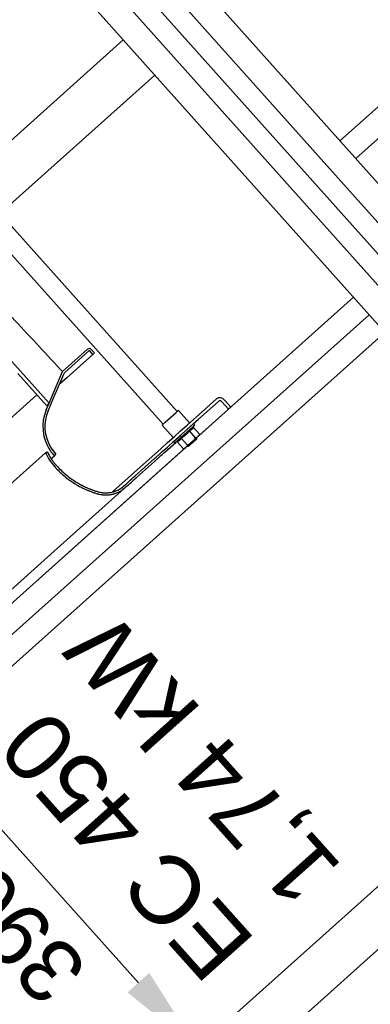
# Model space of a CAD drawing. Header units: millimetres. Extents: x -5775 to 72913, y -36825 to 83180.
# Tile 12 of 48: x 63488 to 63823, y 42364 to 43305. Entities that reach past the tile are written whole.
import ezdxf
from ezdxf.enums import TextEntityAlignment as Align

# ---------------------------------------------------------------- set-up
doc = ezdxf.new("R2010")
doc.units = ezdxf.units.MM
doc.header["$LTSCALE"] = 0.3
doc.layers.add('RLT 2', color=253, linetype='Continuous')
doc.styles.add('Arial', font='arial.ttf', dxfattribs={"width": 0.95, "height": 1.8})
doc.styles.add('ROMANS8', font='arial.ttf')

# ---------------------------------------------------------------- blocks, each defined once
blk = doc.blocks.new('RLT2')
at = {"layer": 'RLT 2', "ltscale": 10}
for p, q in [((104523.39, -109422.98), (103819.17, -110053.14)), ((104538.39, -109439.75), (103834.18, -110069.91)), ((103612.07, -109956.66), (102907.85, -110586.82)), ((103642.08, -109990.2), (102937.86, -110620.36)), ((103832.12, -110202.58), (103127.9, -110832.74)), ((103847.13, -110219.35), (103142.91, -110849.51)), ((103862.13, -110236.12), (103157.91, -110866.28)), ((104122.2, -110526.75), (103417.98, -111156.91)), ((104152.2, -110560.28), (103447.98, -111190.44)), ((103478.47, -110692.15), (103626.51, -110857.58))]:
    blk.add_line(p, q, dxfattribs=at)
at = {"layer": 'RLT 2'}
for p, q in [((103454.93, -110078.49), (103663.65, -110311.74)), ((103441.52, -110090.49), (103650.24, -110323.74)), ((103438.54, -110189.1), (103541.17, -110303.79)), ((103577.96, -110252.21), (103554.11, -110273.55)), ((103579.29, -110253.7), (103555.78, -110274.75)), ((103557.99, -110279.48), (103583, -110257.1)), ((103583, -110257.1), (103580, -110253.74)), ((103584.49, -110255.76), (103581.49, -110252.41)), ((103584.49, -110255.76), (103583, -110257.1)), ((103511.23, -110275.49), (103538.86, -110306.36)), ((103545.14, -110299.59), (103555.16, -110276.19)), ((103545.46, -110293.75), (103554.11, -110273.55)), ((103557.99, -110279.48), (103551.12, -110285.62)), ((103554.02, -110273.63), (103554.11, -110273.55)), ((103555.16, -110276.19), (103555.78, -110274.75)), ((103529.34, -110295.72), (103493.35, -110327.92)), ((103541.17, -110303.79), (103545.46, -110293.75)), ((103538.42, -110310.2), (103541.17, -110303.79)), ((103540.26, -110310.99), (103545.14, -110299.59)), ((103541.17, -110303.79), (103541.17, -110303.79)), ((103690.22, -110309.43), (103691.63, -110308.17)), ((103691.63, -110308.17), (103697.82, -110302.63)), ((103692.22, -110311.67), (103697.59, -110306.86)), ((103697.59, -110306.86), (103703.03, -110302)), ((103697.82, -110302.63), (103701.02, -110299.76)), ((103705.85, -110302.16), (103709.4, -110306.13)), ((103708.09, -110300.16), (103709.64, -110301.89)), ((103709.4, -110306.13), (103712.52, -110309.61)), ((103709.64, -110301.89), (103714.75, -110307.61)), ((103714.75, -110307.61), (103712.52, -110309.61)), ((103652.19, -110321.99), (103662.48, -110312.79)), ((103663.64, -110311.75), (103662.48, -110312.79)), ((103663.67, -110311.72), (103663.64, -110311.75)), ((103664.77, -110310.74), (103663.67, -110311.72)), ((103664.77, -110310.74), (103675.44, -110322.66)), ((103679.24, -110319.26), (103682.02, -110316.77)), ((103682.02, -110316.77), (103690.22, -110309.43)), ((103684.02, -110319), (103692.22, -110311.67)), ((103684.32, -110334.84), (103712.52, -110309.61)), ((103649.12, -110324.74), (103650.22, -110323.76)), ((103649.12, -110324.74), (103659.79, -110336.66)), ((103650.22, -110323.76), (103652.12, -110322.06)), ((103652.12, -110322.06), (103652.19, -110321.99)), ((103678.78, -110326.04), (103661.53, -110341.48)), ((103666.85, -110330.34), (103673.05, -110324.8)), ((103671.57, -110330.15), (103677.76, -110324.61)), ((103672.81, -110329.04), (103679, -110323.5)), ((103673.05, -110324.8), (103679.24, -110319.26)), ((103678.78, -110326.04), (103680.02, -110324.93)), ((103679.01, -110323.49), (103684.02, -110319)), ((103679.01, -110326.82), (103680.02, -110324.93)), ((103679.01, -110326.82), (103685.11, -110333.64)), ((103654.46, -110341.43), (103660.66, -110335.89)), ((103659.18, -110341.24), (103665.37, -110335.69)), ((103660.42, -110340.13), (103666.61, -110334.58)), ((103660.66, -110335.89), (103666.85, -110330.34)), ((103665.37, -110335.69), (103671.57, -110330.15)), ((103666.61, -110334.58), (103672.81, -110329.04)), ((103675.13, -110330.28), (103681.23, -110337.1)), ((103683.42, -110335.65), (103677.61, -110340.84)), ((103682.09, -110336.84), (103682.42, -110337.21)), ((103684.32, -110334.84), (103683.42, -110335.65)), ((103684.32, -110334.84), (103685.11, -110333.64)), ((103542.58, -110345.81), (103542.57, -110345.84)), ((103648.27, -110346.97), (103654.46, -110341.43)), ((103650.86, -110348.68), (103654.23, -110345.67)), ((103652.19, -110350.17), (103662.22, -110341.2)), ((103654.23, -110345.67), (103660.42, -110340.12)), ((103663.52, -110340.68), (103661.53, -110341.48)), ((103663.52, -110340.68), (103669.62, -110347.5)), ((103667.39, -110337.21), (103673.49, -110344.03)), ((103670.9, -110346.85), (103671.8, -110346.04)), ((103671.8, -110346.04), (103677.61, -110340.84)), ((103673.14, -110344.84), (103673.48, -110345.21)), ((103674.18, -110345.25), (103673.48, -110345.21)), ((103681.18, -110339), (103674.18, -110345.25)), ((103675.38, -110344.18), (103674.18, -110345.25)), ((103682.38, -110337.92), (103675.38, -110344.18)), ((103682.38, -110337.92), (103681.18, -110339)), ((103682.38, -110337.92), (103682.42, -110337.21)), ((103289.12, -110688.48), (103670.91, -110346.84)), ((103365.52, -110505.25), (103537.76, -110351.12)), ((103538.59, -110350.74), (103537.76, -110351.12)), ((103539.57, -110350.28), (103538.59, -110350.74)), ((103543.2, -110356.72), (103546.25, -110353.99)), ((103546.25, -110353.99), (103547.7, -110352.62)), ((103622.78, -110369.78), (103642.07, -110352.52)), ((103641.84, -110356.75), (103643.38, -110355.38)), ((103642.07, -110352.52), (103648.27, -110346.97)), ((103643.38, -110355.38), (103646.76, -110352.35)), ((103648.1, -110353.84), (103644.71, -110356.87)), ((103646.76, -110352.35), (103648.08, -110351.17)), ((103646.76, -110352.35), (103648.03, -110351.21)), ((103648.03, -110351.21), (103650.86, -110348.68)), ((103648.08, -110351.17), (103649.71, -110349.7)), ((103648.1, -110353.84), (103649.28, -110352.77)), ((103649.28, -110352.77), (103650.92, -110351.31)), ((103649.71, -110349.7), (103650.86, -110348.68)), ((103650.92, -110351.31), (103652.19, -110350.17)), ((103670.9, -110346.85), (103669.62, -110347.5)), ((103543.18, -110356.74), (103543.2, -110356.72)), ((103623.57, -110373.1), (103641.84, -110356.75)), ((103644.71, -110356.87), (103624.77, -110374.71)), ((103601.86, -110388.5), (103622.78, -110369.78)), ((103620.3, -110376.03), (103621.93, -110374.57)), ((103621.93, -110374.57), (103623.57, -110373.1)), ((103623.14, -110376.17), (103624.77, -110374.71)), ((103612.7, -110382.83), (103613.76, -110381.88)), ((103613.76, -110381.88), (103615.39, -110380.42)), ((103614.03, -110384.32), (103614.96, -110383.48)), ((103614.96, -110383.48), (103616.6, -110382.02)), ((103615.39, -110380.42), (103617.03, -110378.95)), ((103616.6, -110382.02), (103618.23, -110380.56)), ((103617.03, -110378.95), (103618.66, -110377.49)), ((103618.23, -110380.56), (103619.87, -110379.1)), ((103618.66, -110377.49), (103620.3, -110376.03)), ((103619.87, -110379.1), (103621.5, -110377.63)), ((103621.5, -110377.63), (103623.14, -110376.17)), ((103610.1, -110387.84), (103546, -110445.19)), ((103611.72, -110386.39), (103610.1, -110387.84)), ((103613.26, -110385.01), (103611.72, -110386.39)), ((103546, -110445.19), (103403, -110573.16))]:
    blk.add_line(p, q, dxfattribs=at)
at = {"layer": 'RLT 2', "ltscale": 10}
for points in [[(105602.29, -110591.19), (104860.81, -111254.69), (104832.57, -111253.12), (102628.68, -108790.22), (102630.25, -108761.98), (103371.73, -108098.48), (103399.97, -108100.04), (105603.86, -110562.95), (105602.29, -110591.19)], [(105553.65, -110574.33), (104849.43, -111204.48), (102678.88, -108778.84), (103383.1, -108148.68), (105553.65, -110574.33)], [(104860.81, -111254.69), (102630.25, -108761.98)], [(104831, -111281.36), (104089.52, -111944.86), (104061.28, -111943.3), (101857.39, -109480.39), (101858.96, -109452.15), (102600.44, -108788.65), (102628.68, -108790.22), (104832.57, -111253.12), (104831, -111281.36)], [(104831, -111281.36), (102600.44, -108788.65)], [(104782.36, -111264.5), (104078.14, -111894.66), (101907.6, -109469.01), (102611.82, -108838.86), (104782.36, -111264.5)]]:
    blk.add_lwpolyline(points, dxfattribs=at)
at = {"layer": 'RLT 2'}
for centre, radius, start, end in [((103579.63, -110254.08), 2.5, 41.82331, 131.82331), ((103579.63, -110254.08), 0.5, 41.82331, 131.82331), ((103704.36, -110303.49), 5, 94.82641, 131.82331), ((103704.36, -110303.49), 5, 41.82331, 94.82641), ((104665.22, -111313.64), 1511.06, 138.06356, 138.1945), ((103704.36, -110303.49), 2, 107.20887, 131.82331), ((103704.36, -110303.49), 2, 104.82315, 107.20887), ((103704.36, -110303.49), 2, 41.82331, 104.82315), ((103575.65, -110326.14), 40.5, 156.82322, 214.56156), ((103575.65, -110326.14), 38.5, 156.82322, 210.74054), ((103679.23, -110324.5), 0.9, 331.82321, 131.82331), ((103575.65, -110326.14), 38.5, 210.74054, 223.44427), ((103661.19, -110340.64), 0.9, 131.82331, 291.82337), ((103587.64, -110327.96), 55, 204.91086, 221.82331), ((103587.64, -110327.96), 53, 204.91086, 212.42593), ((103587.64, -110327.96), 53, 204.91086, 212.4283), ((103575.65, -110326.14), 40.5, 214.56156, 214.76079), ((103575.65, -110326.14), 40.5, 214.76079, 223.44427), ((103587.64, -110327.96), 53, 212.42593, 213.36702), ((103587.64, -110327.96), 53, 212.4283, 214.30579), ((103587.64, -110327.96), 53, 213.36702, 214.30815), ((103587.64, -110327.96), 53, 214.30815, 214.82609), ((103587.64, -110327.96), 53, 214.30579, 214.825), ((103587.64, -110327.96), 53, 214.82609, 218.34171), ((103587.64, -110327.96), 53, 214.825, 218.33939), ((103587.64, -110327.96), 53, 218.34171, 221.82331), ((103587.64, -110327.96), 53, 218.33939, 221.82331), ((103611.86, -110306.28), 87.5, 221.82331, 229.64869), ((103611.86, -110306.28), 85.5, 221.82331, 229.84317), ((103611.86, -110306.28), 87.5, 229.64869, 229.84317), ((103611.86, -110306.28), 87.5, 229.84317, 234.62872), ((103611.86, -110306.28), 85.5, 229.84317, 230.2762), ((103611.86, -110306.28), 85.5, 230.2762, 235.28226), ((103611.86, -110306.28), 87.5, 234.62872, 237.86288), ((103611.86, -110306.28), 85.5, 235.28226, 239.53452), ((103611.86, -110306.28), 87.5, 237.86288, 239.00412), ((103611.86, -110306.28), 87.5, 239.00412, 239.58801), ((103611.86, -110306.28), 87.5, 239.58801, 242.38891), ((103611.86, -110306.28), 85.5, 239.53452, 242.40104), ((103611.86, -110306.28), 87.5, 242.38891, 242.97398), ((103611.86, -110306.28), 85.5, 242.40104, 242.99949), ((103611.86, -110306.28), 85.5, 242.99949, 245.88266), ((103595.36, -110363.45), 26, 305.27547, 310.10828), ((103595.36, -110363.45), 26, 310.10828, 311.82331), ((103611.86, -110306.28), 87.5, 242.97398, 245.77005), ((103611.86, -110306.28), 87.5, 245.77005, 245.88266), ((103611.86, -110306.28), 87.5, 245.88266, 246.40912), ((103611.86, -110306.28), 87.5, 246.40912, 248.41147), ((103611.86, -110306.28), 85.5, 245.88266, 246.32798), ((103611.86, -110306.28), 85.5, 246.32798, 248.37713), ((103611.86, -110306.28), 87.5, 248.41147, 249.02598), ((103611.86, -110306.28), 85.5, 248.37713, 249.00613), ((103611.86, -110306.28), 87.5, 249.02598, 251.03298), ((103611.86, -110306.28), 85.5, 249.00613, 251.06001), ((103611.86, -110306.28), 87.5, 251.03298, 251.64986), ((103611.86, -110306.28), 85.5, 251.06001, 251.69105), ((103611.86, -110306.28), 87.5, 251.64986, 253.66542), ((103611.86, -110306.28), 85.5, 251.69105, 253.9026), ((103611.86, -110306.28), 87.5, 253.66542, 253.9026), ((103595.36, -110363.45), 28, 253.9026, 255.51709), ((103595.36, -110363.45), 26, 253.9026, 255.19154), ((103595.36, -110363.45), 28, 255.51709, 259.9223), ((103595.36, -110363.45), 26, 255.19154, 259.9376), ((103595.36, -110363.45), 28, 259.9223, 262.10314), ((103595.36, -110363.45), 26, 259.9376, 262.28582), ((103595.36, -110363.45), 28, 262.10314, 265.48675), ((103595.36, -110363.45), 26, 262.28582, 265.48675), ((103595.36, -110363.45), 28, 265.48675, 266.30914), ((103595.36, -110363.45), 26, 265.48675, 268.71341), ((103595.36, -110363.45), 28, 266.30914, 268.89639), ((103595.36, -110363.45), 26, 268.71341, 271.86076), ((103595.36, -110363.45), 28, 268.89639, 271.81921), ((103595.36, -110363.45), 26, 271.86076, 274.65512), ((103595.36, -110363.45), 28, 271.81921, 274.4146), ((103595.36, -110363.45), 26, 274.65512, 280.18364), ((103595.36, -110363.45), 28, 274.4146, 277.07085), ((103595.36, -110363.45), 28, 277.07085, 277.29223), ((103595.36, -110363.45), 28, 277.29223, 280.37468), ((103595.36, -110363.45), 26, 280.18364, 285.4753), ((103595.36, -110363.45), 28, 280.37468, 282.19181), ((103595.36, -110363.45), 28, 282.19181, 285.28897), ((103595.36, -110363.45), 26, 285.4753, 287.42614), ((103595.36, -110363.45), 28, 285.28897, 287.10136), ((103595.36, -110363.45), 26, 287.42614, 288.65509), ((103595.36, -110363.45), 28, 287.10136, 288.65509), ((103595.36, -110363.45), 26, 288.65509, 290.60365), ((103595.36, -110363.45), 28, 288.65509, 290.87737), ((103595.36, -110363.45), 26, 290.60365, 291.56743), ((103595.36, -110363.45), 26, 291.56743, 295.55206), ((103595.36, -110363.45), 28, 290.87737, 291.77276), ((103595.36, -110363.45), 28, 291.77276, 295.47316), ((103595.36, -110363.45), 26, 295.55206, 300.2391), ((103595.36, -110363.45), 28, 295.47316, 296.37063), ((103595.36, -110363.45), 28, 296.37063, 300.04577), ((103595.36, -110363.45), 26, 300.2391, 300.47841), ((103595.36, -110363.45), 26, 300.47841, 305.27547), ((103595.36, -110363.45), 28, 300.04577, 300.2391), ((103595.36, -110363.45), 28, 300.2391, 300.92833), ((103595.36, -110363.45), 28, 300.92833, 305.38353), ((103595.36, -110363.45), 28, 305.38353, 309.8703), ((103595.36, -110363.45), 28, 309.8703, 311.82331)]:
    blk.add_arc(centre, radius, start, end, dxfattribs=at)
for points, start_tangent, end_tangent in [([(103458.36, -110171.37), (103484.15, -110198.76), (103508.66, -110224.91), (103531.93, -110249.86), (103554.02, -110273.63)], (0.686273, -0.727344), (0.679982, -0.733229)), ([(103679.01, -110326.82), (103678.84, -110327.13), (103678.66, -110327.42), (103678.48, -110327.7), (103678.28, -110327.97), (103678.08, -110328.23), (103677.87, -110328.47), (103677.64, -110328.71), (103677.41, -110328.93)], (-0.472193, -0.881495), (-0.745206, -0.666835)), ([(103675.13, -110330.28), (103674.71, -110330.82), (103674.29, -110331.33), (103673.86, -110331.83), (103673.43, -110332.31), (103672.99, -110332.78), (103672.54, -110333.24), (103672.08, -110333.69), (103671.6, -110334.13), (103671.11, -110334.55), (103670.62, -110334.96), (103670.11, -110335.36), (103669.59, -110335.75), (103669.07, -110336.12), (103668.52, -110336.49), (103667.97, -110336.85), (103667.39, -110337.21)], (-0.613771, -0.789484), (-0.852557, -0.522635)), ([(103677.41, -110328.93), (103677.16, -110329.14), (103676.9, -110329.34), (103676.63, -110329.52), (103676.36, -110329.69), (103676.07, -110329.85), (103675.77, -110330.01), (103675.46, -110330.15), (103675.13, -110330.28)], (-0.745206, -0.666835), (-0.928335, -0.371744)), ([(103683.42, -110335.65), (103683.17, -110335.86), (103682.92, -110336.06), (103682.66, -110336.25), (103682.39, -110336.44), (103682.12, -110336.61), (103681.83, -110336.78), (103681.54, -110336.94), (103681.23, -110337.1)], (-0.745206, -0.666835), (-0.892403, -0.45124)), ([(103685.11, -110333.64), (103684.91, -110333.92), (103684.72, -110334.2), (103684.52, -110334.46), (103684.32, -110334.71), (103684.11, -110334.96), (103683.89, -110335.2), (103683.66, -110335.43), (103683.42, -110335.65)], (-0.547224, -0.836986), (-0.745206, -0.666835)), ([(103667.39, -110337.21), (103667.22, -110337.53), (103667.04, -110337.82), (103666.86, -110338.1), (103666.66, -110338.37), (103666.46, -110338.62), (103666.25, -110338.87), (103666.03, -110339.1), (103665.79, -110339.32), (103665.55, -110339.53), (103665.29, -110339.73), (103665.02, -110339.91), (103664.74, -110340.09), (103664.46, -110340.25), (103664.16, -110340.4), (103663.85, -110340.54), (103663.52, -110340.68)], (-0.472193, -0.881495), (-0.928335, -0.371744)), ([(103671.8, -110346.04), (103671.56, -110346.25), (103671.3, -110346.46), (103671.04, -110346.65), (103670.78, -110346.83), (103670.5, -110347.01), (103670.22, -110347.17), (103669.92, -110347.34), (103669.62, -110347.5)], (-0.745206, -0.666835), (-0.892403, -0.45124)), ([(103673.49, -110344.03), (103673.3, -110344.32), (103673.1, -110344.59), (103672.91, -110344.85), (103672.7, -110345.11), (103672.49, -110345.35), (103672.27, -110345.59), (103672.04, -110345.82), (103671.8, -110346.04)], (-0.547224, -0.836986), (-0.745206, -0.666835)), ([(103677.61, -110340.84), (103677.12, -110341.27), (103676.63, -110341.69), (103676.13, -110342.1), (103675.62, -110342.49), (103675.11, -110342.88), (103674.58, -110343.27), (103674.04, -110343.65), (103673.49, -110344.03)], (-0.745206, -0.666835), (-0.827154, -0.561975)), ([(103681.23, -110337.1), (103680.79, -110337.61), (103680.36, -110338.1), (103679.92, -110338.58), (103679.47, -110339.05), (103679.02, -110339.51), (103678.56, -110339.96), (103678.09, -110340.41), (103677.61, -110340.84)], (-0.650059, -0.759884), (-0.745206, -0.666835))]:
    blk.add_spline(points, degree=3, dxfattribs=dict(at, start_tangent=start_tangent, end_tangent=end_tangent))
at = {"layer": 'RLT 2', "ltscale": 10}
blk.add_solid([(103616.08, -110866.92), (103636.94, -110848.25), (103682.53, -110920.18)], dxfattribs=at)
at = {"layer": 'RLT 2', "style": 'Arial'}
for s, p in [('1,74 kW', (103822.95, -110747.63)), ('EC 450', (103740.21, -110818.03))]:
    blk.add_text(s, height=65, rotation=131.82331, dxfattribs=at).set_placement(p)
at = {"layer": 'RLT 2', "ltscale": 10, "insert": (103511.76, -110811.31), "char_height": 60, "attachment_point": 5, "rotation": 131.82324, "style": 'ROMANS8'}
blk.add_mtext('\\A1;390', dxfattribs=at)
at = {"layer": 'RLT 2', "ltscale": 10, "style": 'Arial'}
blk.add_attdef('TYP', text='', height=40, rotation=131.82331, dxfattribs=at).set_placement((102394.94, -109301.31), align=Align.MIDDLE_CENTER)

msp = doc.modelspace()

# ---------------------------------------------------------------- block references
at = {"layer": 'RLT 2'}
msp.add_blockref('RLT2', (-40025.04, 153242.16, -91039), dxfattribs=at)

doc.saveas('drawing.dxf')
